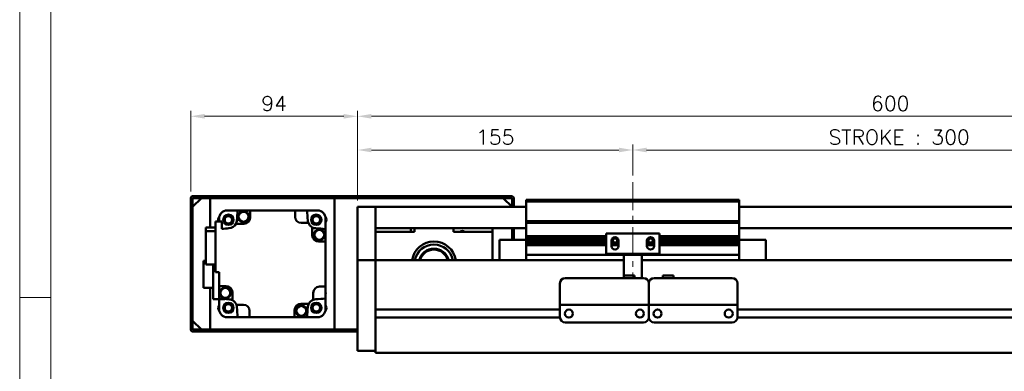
# Model space of a CAD drawing. Header units: millimetres. Extents: x 46891 to 50021, y 6223 to 9571.
# Tile 2 of 5: x 48547 to 49101, y 9009 to 9206. Entities that reach past the tile are written whole.
import ezdxf

# ---------------------------------------------------------------- set-up
doc = ezdxf.new("R2010")
doc.units = ezdxf.units.MM
doc.header["$LTSCALE"] = 0.5
doc.linetypes.add('CENTER', pattern=[50.8, 31.75, -6.35, 6.35, -6.35])
doc.layers.get('0').update_dxf_attribs({"lineweight": 20})
doc.layers.add('1', color=1, linetype='CENTER', lineweight=13)
doc.layers.add('외형선(ISO)', color=7, linetype='Continuous', lineweight=50)
doc.styles.add('DSR TEXT', font='romans.shx', dxfattribs={"bigfont": 'whgtxt.shx'})
doc.styles.get("Standard").update_dxf_attribs({"font": 'romans.shx', "bigfont": 'whgtxt.shx'})
doc.dimstyles.new('DSR', dxfattribs={"dimscale": 2, "dimtxt": 3, "dimasz": 3, "dimexe": 0.5, "dimexo": 0.5, "dimgap": 0.5, "dimtad": 1, "dimdsep": 46, "dimtxsty": 'Standard', "dimcen": 2.5, "dimclrd": 4, "dimclre": 4, "dimclrt": 2, "dimadec": 0, "dimazin": 2, "dimtfac": 1, "dimtmove": 0, "dimatfit": 3, "dimfxl": 0, "dimlwd": -1, "dimlwe": -1, "dimarcsym": 0})

# ---------------------------------------------------------------- blocks, each defined once
blk = doc.blocks.new('A$C1C1952E1')
at = {"color": 1}
blk.add_lwpolyline([(0, 0), (420, 0), (420, 297), (0, 297)], close=True, dxfattribs=at)
at = {"color": 3}
blk.add_lwpolyline([(5, 5), (415, 5), (415, 292), (5, 292)], close=True, dxfattribs=at)
blk = doc.blocks.new('*D84')
at = {"color": 1, "linetype": 'ByBlock'}
for p, q in [((48736.97, 9104.79), (48736.97, 9136.19)), ((48891.97, 9118.79), (48891.97, 9136.19)), ((48744.77, 9133.19), (48884.17, 9133.19))]:
    blk.add_line(p, q, dxfattribs=at)
at = {"color": 1}
for points in [[(48744.77, 9134.49), (48744.77, 9131.89), (48736.97, 9133.19)], [(48884.17, 9134.49), (48884.17, 9131.89), (48891.97, 9133.19)]]:
    blk.add_solid(points, dxfattribs=at)
at = {"layer": 'Defpoints', "color": 0}
for p in [(48891.97, 9133.19), (48891.97, 9115.19), (48736.97, 9101.19)]:
    blk.add_point(p, dxfattribs=at)
at = {"color": 3, "insert": (48814.47, 9140.39), "char_height": 8.4, "attachment_point": 5, "style": 'DSR TEXT'}
blk.add_mtext('155', dxfattribs=at)
blk = doc.blocks.new('*D85')
at = {"color": 1, "linetype": 'ByBlock'}
for p, q in [((48891.97, 9118.79), (48891.97, 9136.19)), ((49191.97, 9118.79), (49191.97, 9136.19)), ((48899.77, 9133.19), (49184.17, 9133.19))]:
    blk.add_line(p, q, dxfattribs=at)
at = {"color": 1}
for points in [[(48899.77, 9134.49), (48899.77, 9131.89), (48891.97, 9133.19)], [(49184.17, 9134.49), (49184.17, 9131.89), (49191.97, 9133.19)]]:
    blk.add_solid(points, dxfattribs=at)
at = {"layer": 'Defpoints', "color": 0}
for p in [(49191.97, 9133.19), (48891.97, 9115.19), (49191.97, 9115.19)]:
    blk.add_point(p, dxfattribs=at)
at = {"color": 3, "insert": (49041.97, 9140.39), "char_height": 8.4, "attachment_point": 5, "style": 'DSR TEXT'}
blk.add_mtext('STROKE : 300', dxfattribs=at)
blk = doc.blocks.new('*D83')
at = {"color": 1, "linetype": 'ByBlock'}
for p, q in [((48736.97, 9104.79), (48736.97, 9155.14)), ((49329.17, 9152.14), (48744.77, 9152.14)), ((49336.97, 9104.79), (49336.97, 9155.14))]:
    blk.add_line(p, q, dxfattribs=at)
at = {"color": 1}
for points in [[(48744.77, 9153.44), (48744.77, 9150.84), (48736.97, 9152.14)], [(49329.17, 9153.44), (49329.17, 9150.84), (49336.97, 9152.14)]]:
    blk.add_solid(points, dxfattribs=at)
at = {"layer": 'Defpoints', "color": 0}
for p in [(48736.97, 9152.14), (48736.97, 9101.19), (49336.97, 9101.19)]:
    blk.add_point(p, dxfattribs=at)
at = {"color": 3, "insert": (49036.97, 9159.34), "char_height": 8.4, "attachment_point": 5, "style": 'DSR TEXT'}
blk.add_mtext('600', dxfattribs=at)
blk = doc.blocks.new('*D87')
at = {"color": 1, "linetype": 'ByBlock'}
for p, q in [((48642.97, 9109.79), (48642.97, 9155.14)), ((48729.17, 9152.14), (48650.77, 9152.14)), ((48736.97, 9104.79), (48736.97, 9155.14))]:
    blk.add_line(p, q, dxfattribs=at)
at = {"color": 1}
for points in [[(48650.77, 9153.44), (48650.77, 9150.84), (48642.97, 9152.14)], [(48729.17, 9153.44), (48729.17, 9150.84), (48736.97, 9152.14)]]:
    blk.add_solid(points, dxfattribs=at)
at = {"layer": 'Defpoints', "color": 0}
for p in [(48642.97, 9152.14), (48642.97, 9106.19), (48736.97, 9101.19)]:
    blk.add_point(p, dxfattribs=at)
at = {"color": 3, "insert": (48689.97, 9159.34), "char_height": 8.4, "attachment_point": 5, "style": 'DSR TEXT'}
blk.add_mtext('94', dxfattribs=at)

msp = doc.modelspace()

# ---------------------------------------------------------------- linework, layer by layer
at = {"color": 1}
msp.add_line((48564.22132, 9050.23052), (48546.67132, 9050.23052), dxfattribs=at)
at = {"layer": '1'}
msp.add_line((48891.97344, 9115.19306), (48891.97344, 9061.19306), dxfattribs=at)
at = {"layer": '외형선(ISO)'}
for p, q in [((48642.97344, 9106.19306), (48642.97344, 9098.19306)), ((48823.97344, 9107.19306), (48643.97344, 9107.19306)), ((48643.97344, 9101.19306), (48648.97344, 9106.19306)), ((48643.97344, 9098.19306), (48643.97344, 9105.69306)), ((48644.47344, 9106.19306), (48823.47344, 9106.19306)), ((48653.97344, 9106.19306), (48648.97344, 9106.19306)), ((48653.97344, 9089.67114), (48653.97344, 9106.19306)), ((48723.97344, 9106.19306), (48723.97344, 9032.19306)), ((48818.97344, 9106.19306), (48723.97344, 9106.19306)), ((48818.97344, 9106.19306), (48823.97344, 9101.19306)), ((48823.97344, 9105.69306), (48823.97344, 9101.19306)), ((48824.97344, 9101.19306), (48824.97344, 9106.19306)), ((48643.97344, 9101.19306), (48643.97344, 9037.19306)), ((48736.97344, 9101.19306), (48736.97344, 9099.19306)), ((48746.97344, 9101.19306), (48736.97344, 9101.19306)), ((48746.97344, 9099.19306), (48746.97344, 9101.19306)), ((48746.97344, 9101.19306), (48831.97344, 9101.19306)), ((48746.97344, 9101.19306), (48746.97344, 9099.19306)), ((48831.97344, 9104.19306), (48831.97344, 9105.19306)), ((48951.97344, 9105.19306), (48831.97344, 9105.19306)), ((48831.97344, 9093.19306), (48831.97344, 9104.19306)), ((48831.97344, 9104.19306), (48951.97344, 9104.19306)), ((48951.97344, 9105.19306), (48951.97344, 9104.19306)), ((48951.97344, 9104.19306), (48951.97344, 9093.19306)), ((48951.97344, 9101.19306), (49326.97344, 9101.19306)), ((48642.97344, 9098.19306), (48643.97344, 9098.19306)), ((48642.97344, 9094.19306), (48642.97344, 9098.19306)), ((48658.97344, 9094.88839), (48658.97344, 9094.69306)), ((48658.97344, 9092.89306), (48658.97344, 9094.69306)), ((48663.47344, 9099.19306), (48663.27811, 9099.19306)), ((48663.47344, 9099.19306), (48669.41407, 9099.19306)), ((48669.41407, 9099.19306), (48676.47344, 9099.19306)), ((48701.77344, 9099.19306), (48676.47344, 9099.19306)), ((48676.47344, 9099.19306), (48676.47344, 9095.19306)), ((48701.77344, 9095.69306), (48701.77344, 9099.19306)), ((48701.77344, 9099.19306), (48708.5328, 9099.19306)), ((48708.5328, 9099.19306), (48714.47344, 9099.19306)), ((48714.66877, 9099.19306), (48714.47344, 9099.19306)), ((48718.97344, 9094.69306), (48718.97344, 9094.88839)), ((48718.97344, 9094.69306), (48718.97344, 9088.75243)), ((48736.97344, 9098.40854), (48736.97344, 9099.19306)), ((48736.97344, 9097.90983), (48736.97344, 9098.40854)), ((48736.97344, 9097.90983), (48736.97344, 9096.84135)), ((48736.97344, 9096.84135), (48736.97344, 9093.85555)), ((48746.97344, 9099.19306), (48746.97344, 9098.40854)), ((48746.97344, 9098.40854), (48746.97344, 9099.19306)), ((48746.97344, 9098.40854), (48746.97344, 9097.90983)), ((48746.97344, 9097.90983), (48746.97344, 9098.40854)), ((48746.97344, 9096.84135), (48746.97344, 9097.90983)), ((48746.97344, 9097.90983), (48746.97344, 9096.84135)), ((48746.97344, 9093.85555), (48746.97344, 9096.84135)), ((48746.97344, 9096.84135), (48746.97344, 9093.85555)), ((48643.97344, 9094.19306), (48642.97344, 9094.19306)), ((48642.97344, 9094.19306), (48642.97344, 9044.19306)), ((48643.97344, 9044.19306), (48643.97344, 9094.19306)), ((48656.97344, 9089.67114), (48651.47344, 9089.67114)), ((48651.47344, 9089.67114), (48651.47344, 9087.48106)), ((48660.47344, 9092.89306), (48656.97344, 9092.89306)), ((48656.97344, 9092.89306), (48656.97344, 9064.49306)), ((48660.47344, 9088.86824), (48660.47344, 9092.89306)), ((48672.97344, 9091.69306), (48668.46536, 9091.69306)), ((48709.25206, 9092.19306), (48705.27344, 9092.19306)), ((48711.47344, 9085.19306), (48711.47344, 9089.70114)), ((48736.97344, 9085.29125), (48736.97344, 9093.85555)), ((48746.97344, 9093.85555), (48746.97344, 9085.29125)), ((48746.97344, 9089.69306), (48746.97344, 9093.85555)), ((48746.97344, 9089.19306), (48831.97344, 9089.19306)), ((48766.97344, 9089.19306), (48766.97344, 9087.19306)), ((48768.97344, 9089.19306), (48768.97344, 9087.19306)), ((48790.97344, 9087.19306), (48790.97344, 9089.19306)), ((48812.97344, 9089.19306), (48812.97344, 9087.19306)), ((48823.97344, 9082.69306), (48823.97344, 9089.19306)), ((48823.97344, 9089.19306), (48823.97344, 9082.69306)), ((48824.97344, 9082.69306), (48824.97344, 9089.19306)), ((48831.97344, 9092.19306), (48831.97344, 9093.19306)), ((48831.97344, 9093.19306), (48951.97344, 9093.19306)), ((48831.97344, 9091.19306), (48831.97344, 9092.19306)), ((48831.97344, 9092.19306), (48951.97344, 9092.19306)), ((48831.97344, 9084.69306), (48831.97344, 9091.19306)), ((48951.97344, 9093.19306), (48951.97344, 9092.19306)), ((48951.97344, 9092.19306), (48951.97344, 9091.19306)), ((48951.97344, 9091.19306), (48951.97344, 9084.69306)), ((48951.97344, 9089.19306), (49326.97344, 9089.19306)), ((48651.47344, 9087.48106), (48656.97344, 9087.48106)), ((48651.47344, 9087.48106), (48651.47344, 9068.71498)), ((48718.97344, 9081.69306), (48718.97344, 9088.75243)), ((48736.97344, 9083.19596), (48736.97344, 9085.29125)), ((48768.97344, 9087.19306), (48746.97344, 9087.19306)), ((48746.97344, 9085.29125), (48746.97344, 9083.19596)), ((48812.97344, 9087.19306), (48790.97344, 9087.19306)), ((48812.97344, 9071.19306), (48812.97344, 9087.19306)), ((48831.97344, 9084.19306), (48831.97344, 9084.69306)), ((48831.97344, 9084.69306), (48876.97344, 9084.69306)), ((48831.97344, 9083.69306), (48831.97344, 9084.19306)), ((48831.97344, 9084.19306), (48876.97344, 9084.19306)), ((48831.97344, 9082.69306), (48831.97344, 9083.69306)), ((48831.97344, 9083.69306), (48876.97344, 9083.69306)), ((48906.97344, 9086.19306), (48876.97344, 9086.19306)), ((48876.97344, 9074.79306), (48876.97344, 9086.19306)), ((48880.65056, 9083.69306), (48883.29631, 9083.69306)), ((48900.65056, 9083.69306), (48903.29631, 9083.69306)), ((48906.97344, 9086.19306), (48906.97344, 9074.79306)), ((48906.97344, 9084.69306), (48951.97344, 9084.69306)), ((48906.97344, 9084.19306), (48951.97344, 9084.19306)), ((48906.97344, 9083.69306), (48951.97344, 9083.69306)), ((48951.97344, 9084.69306), (48951.97344, 9084.19306)), ((48951.97344, 9084.19306), (48951.97344, 9083.69306)), ((48951.97344, 9083.69306), (48951.97344, 9082.69306)), ((48718.97344, 9081.69306), (48714.97344, 9081.69306)), ((48718.97344, 9056.39306), (48718.97344, 9081.69306)), ((48736.97344, 9071.77401), (48736.97344, 9083.19596)), ((48746.97344, 9083.19596), (48746.97344, 9071.77401)), ((48816.97344, 9082.69306), (48816.97344, 9071.19306)), ((48831.97344, 9082.69306), (48816.97344, 9082.69306)), ((48831.97344, 9082.19306), (48831.97344, 9082.69306)), ((48831.97344, 9082.69306), (48876.97344, 9082.69306)), ((48831.97344, 9081.69306), (48831.97344, 9082.19306)), ((48831.97344, 9082.19306), (48876.97344, 9082.19306)), ((48831.97344, 9080.69306), (48831.97344, 9081.69306)), ((48831.97344, 9081.69306), (48876.97344, 9081.69306)), ((48831.97344, 9080.19306), (48831.97344, 9080.69306)), ((48831.97344, 9080.69306), (48876.97344, 9080.69306)), ((48831.97344, 9079.69306), (48831.97344, 9080.19306)), ((48831.97344, 9080.19306), (48876.97344, 9080.19306)), ((48831.97344, 9075.19306), (48831.97344, 9079.69306)), ((48831.97344, 9079.69306), (48876.97344, 9079.69306)), ((48879.97344, 9082.19306), (48880.74394, 9082.19306)), ((48879.97344, 9079.19306), (48879.97344, 9082.19306)), ((48879.97344, 9082.19306), (48880.74394, 9082.19306)), ((48879.97344, 9081.69306), (48880.8502, 9081.69306)), ((48879.97344, 9081.69306), (48880.8502, 9081.69306)), ((48879.97344, 9080.69306), (48883.97344, 9080.69306)), ((48879.97344, 9080.69306), (48883.97344, 9080.69306)), ((48879.97344, 9080.19306), (48883.97344, 9080.19306)), ((48879.97344, 9080.19306), (48883.97344, 9080.19306)), ((48879.97344, 9079.69306), (48883.97344, 9079.69306)), ((48879.97344, 9079.69306), (48883.97344, 9079.69306)), ((48880.03694, 9082.69306), (48880.8502, 9082.69306)), ((48883.09668, 9082.69306), (48883.90993, 9082.69306)), ((48883.09668, 9081.69306), (48883.97344, 9081.69306)), ((48883.20294, 9082.19306), (48883.97344, 9082.19306)), ((48883.97344, 9082.19306), (48883.97344, 9079.19306)), ((48899.97344, 9082.19306), (48900.74394, 9082.19306)), ((48899.97344, 9079.19306), (48899.97344, 9082.19306)), ((48899.97344, 9081.69306), (48900.8502, 9081.69306)), ((48899.97344, 9080.69306), (48903.97344, 9080.69306)), ((48899.97344, 9080.69306), (48903.97344, 9080.69306)), ((48899.97344, 9080.19306), (48903.97344, 9080.19306)), ((48899.97344, 9080.19306), (48903.97344, 9080.19306)), ((48899.97344, 9079.69306), (48903.97344, 9079.69306)), ((48899.97344, 9079.69306), (48903.97344, 9079.69306)), ((48900.03694, 9082.69306), (48900.8502, 9082.69306)), ((48903.09668, 9082.69306), (48903.90993, 9082.69306)), ((48903.09668, 9081.69306), (48903.97344, 9081.69306)), ((48903.09668, 9081.69306), (48903.97344, 9081.69306)), ((48903.20294, 9082.19306), (48903.97344, 9082.19306)), ((48903.20294, 9082.19306), (48903.97344, 9082.19306)), ((48903.97344, 9082.19306), (48903.97344, 9079.19306)), ((48906.97344, 9082.69306), (48951.97344, 9082.69306)), ((48906.97344, 9082.19306), (48951.97344, 9082.19306)), ((48906.97344, 9081.69306), (48951.97344, 9081.69306)), ((48906.97344, 9080.69306), (48951.97344, 9080.69306)), ((48906.97344, 9080.19306), (48951.97344, 9080.19306)), ((48906.97344, 9079.69306), (48951.97344, 9079.69306)), ((48951.97344, 9082.69306), (48966.97344, 9082.69306)), ((48951.97344, 9082.69306), (48951.97344, 9082.19306)), ((48951.97344, 9082.19306), (48951.97344, 9081.69306)), ((48951.97344, 9081.69306), (48951.97344, 9080.69306)), ((48951.97344, 9080.69306), (48951.97344, 9080.19306)), ((48951.97344, 9080.19306), (48951.97344, 9079.69306)), ((48951.97344, 9079.69306), (48951.97344, 9075.19306)), ((48966.97344, 9071.19306), (48966.97344, 9082.69306)), ((48831.97344, 9075.19306), (48831.97344, 9074.19306)), ((48831.97344, 9071.19306), (48831.97344, 9074.19306)), ((48831.97344, 9074.19306), (48951.97344, 9074.19306)), ((48886.97344, 9074.79306), (48876.97344, 9074.79306)), ((48886.97344, 9075.29306), (48886.97344, 9074.79306)), ((48896.97344, 9074.79306), (48886.97344, 9074.79306)), ((48886.97344, 9072.69306), (48886.97344, 9074.79306)), ((48886.97344, 9072.69306), (48886.97344, 9062.69321)), ((48896.97344, 9074.79306), (48896.97344, 9075.29306)), ((48906.97344, 9074.79306), (48896.97344, 9074.79306)), ((48896.97344, 9074.79306), (48896.97344, 9072.69306)), ((48896.97344, 9061.19322), (48896.97344, 9072.69306)), ((48951.97344, 9074.19306), (48951.97344, 9075.19306)), ((48951.97344, 9074.19306), (48951.97344, 9071.19306)), ((48650.17344, 9070.84306), (48651.47344, 9070.84306)), ((48650.17344, 9070.84306), (48650.17344, 9055.74306)), ((48651.47344, 9068.71498), (48656.97344, 9068.71498)), ((48655.57344, 9068.71498), (48655.57344, 9049.39306)), ((48736.97344, 9071.19306), (48736.97344, 9071.77401)), ((48736.97344, 9071.19306), (48736.97344, 9068.19306)), ((48746.97344, 9071.19306), (48736.97344, 9071.19306)), ((48736.97344, 9025.4357), (48736.97344, 9068.19306)), ((48746.97344, 9071.77401), (48746.97344, 9071.19306)), ((48746.97344, 9071.19306), (48746.97344, 9068.19306)), ((48746.97344, 9068.19306), (48746.97344, 9071.19306)), ((48886.97344, 9071.19306), (48746.97344, 9071.19306)), ((48746.97344, 9043.64306), (48746.97344, 9068.19306)), ((48746.97344, 9068.19306), (48746.97344, 9025.4357)), ((49326.97344, 9071.19306), (48896.97344, 9071.19306)), ((48656.97344, 9064.49306), (48658.97344, 9064.49306)), ((48658.97344, 9064.49306), (48658.97344, 9056.69306)), ((48853.97344, 9061.19322), (48897.97344, 9061.19322)), ((48886.97344, 9062.69321), (48886.97344, 9061.19322)), ((48886.97344, 9062.69321), (48892.97344, 9062.69321)), ((48886.97344, 9062.69321), (48886.97344, 9061.19322)), ((48892.97344, 9062.69321), (48892.97344, 9061.19322)), ((48903.97344, 9061.19322), (48947.97344, 9061.19322)), ((48914.97344, 9062.69321), (48908.97344, 9062.69321)), ((48908.97344, 9061.19322), (48908.97344, 9062.69321)), ((48914.97344, 9061.19322), (48914.97344, 9062.69321)), ((48650.17344, 9055.74306), (48655.57344, 9055.74306)), ((48653.97344, 9032.19306), (48653.97344, 9055.74306)), ((48658.97344, 9056.69306), (48662.97344, 9056.69306)), ((48658.97344, 9056.69306), (48658.97344, 9049.63369)), ((48715.47344, 9056.39306), (48718.97344, 9056.39306)), ((48718.97344, 9049.63369), (48718.97344, 9056.39306)), ((48850.97344, 9048.19322), (48850.97344, 9058.19322)), ((48900.97344, 9058.19322), (48900.97344, 9048.19322)), ((48900.97344, 9048.19322), (48900.97344, 9058.19322)), ((48950.97344, 9058.19322), (48950.97344, 9048.19322)), ((48666.47344, 9053.19306), (48666.47344, 9048.68498)), ((48711.97344, 9048.91444), (48711.97344, 9052.89306)), ((48655.57344, 9049.39306), (48662.18476, 9049.39306)), ((48658.97344, 9043.69306), (48658.97344, 9049.39306)), ((48668.69481, 9046.19306), (48672.67344, 9046.19306)), ((48704.97344, 9046.69306), (48709.48152, 9046.69306)), ((48718.97344, 9043.69306), (48718.97344, 9049.63369)), ((48850.97344, 9048.19322), (48850.97344, 9046.19322)), ((48850.97344, 9046.19319), (48850.97344, 9046.19322)), ((48850.97344, 9046.19322), (48900.97344, 9046.19322)), ((48850.97344, 9045.69319), (48850.97344, 9046.19319)), ((48850.97344, 9046.19319), (48853.74394, 9046.19319)), ((48850.97344, 9039.19319), (48850.97344, 9045.69319)), ((48856.20294, 9046.19319), (48858.47344, 9046.19319)), ((48863.47344, 9046.19319), (48888.47344, 9046.19319)), ((48893.47344, 9046.19319), (48895.74394, 9046.19319)), ((48898.20294, 9046.19319), (48900.97344, 9046.19319)), ((48900.97344, 9046.19322), (48900.97344, 9048.19322)), ((48900.97344, 9048.19322), (48900.97344, 9046.19322)), ((48900.97344, 9046.19322), (48900.97344, 9046.19319)), ((48900.97344, 9046.19319), (48900.97344, 9046.19322)), ((48900.97344, 9046.19322), (48950.97344, 9046.19322)), ((48900.97344, 9046.19319), (48900.97344, 9045.69319)), ((48900.97344, 9045.69319), (48900.97344, 9046.19319)), ((48900.97344, 9046.19319), (48903.74394, 9046.19319)), ((48900.97344, 9045.69319), (48900.97344, 9039.19319)), ((48900.97344, 9039.19319), (48900.97344, 9045.69319)), ((48906.20294, 9046.19319), (48908.47344, 9046.19319)), ((48913.47344, 9046.19319), (48938.47344, 9046.19319)), ((48943.47344, 9046.19319), (48945.74394, 9046.19319)), ((48948.20294, 9046.19319), (48950.97344, 9046.19319)), ((48950.97344, 9046.19322), (48950.97344, 9048.19322)), ((48950.97344, 9046.19322), (48950.97344, 9046.19319)), ((48950.97344, 9046.19319), (48950.97344, 9045.69319)), ((48950.97344, 9045.69319), (48950.97344, 9039.19319)), ((48642.97344, 9044.19306), (48643.97344, 9044.19306)), ((48642.97344, 9040.19306), (48642.97344, 9044.19306)), ((48643.97344, 9040.19306), (48642.97344, 9040.19306)), ((48642.97344, 9040.19306), (48642.97344, 9032.19306)), ((48643.97344, 9032.69306), (48643.97344, 9040.19306)), ((48658.97344, 9043.69306), (48658.97344, 9043.49773)), ((48663.27811, 9039.19306), (48663.47344, 9039.19306)), ((48669.41407, 9039.19306), (48663.47344, 9039.19306)), ((48669.41407, 9039.19306), (48676.17344, 9039.19306)), ((48676.17344, 9042.69306), (48676.17344, 9039.19306)), ((48676.17344, 9039.19306), (48701.47344, 9039.19306)), ((48701.47344, 9039.19306), (48701.47344, 9043.19306)), ((48708.5328, 9039.19306), (48701.47344, 9039.19306)), ((48708.5328, 9039.19306), (48714.47344, 9039.19306)), ((48714.47344, 9039.19306), (48714.66877, 9039.19306)), ((48718.97344, 9043.49773), (48718.97344, 9043.69306)), ((48850.97344, 9043.44306), (48746.97344, 9043.44306)), ((48855.99677, 9043.44306), (48855.9501, 9043.44306)), ((48895.99677, 9043.44306), (48895.9501, 9043.44306)), ((48905.99677, 9043.44306), (48905.9501, 9043.44306)), ((48905.99677, 9043.44306), (48905.9501, 9043.44306)), ((48945.99677, 9043.44306), (48945.9501, 9043.44306)), ((48945.99677, 9043.44306), (48945.9501, 9043.44306)), ((49154.97344, 9043.44306), (48950.97344, 9043.44306)), ((49154.97344, 9043.44306), (48950.97344, 9043.44306)), ((48648.97344, 9032.19306), (48643.97344, 9037.19306)), ((48850.98388, 9038.94306), (48746.97344, 9038.94306)), ((48746.97344, 9025.4357), (48746.97344, 9038.74306)), ((48853.97344, 9036.19319), (48897.97344, 9036.19319)), ((48900.98388, 9038.94306), (48900.96299, 9038.94306)), ((48903.97344, 9036.19319), (48947.97344, 9036.19319)), ((49154.98388, 9038.94306), (48950.96299, 9038.94306)), ((49154.98388, 9038.94306), (48950.96299, 9038.94306)), ((48643.97344, 9031.19306), (48736.97344, 9031.19306)), ((48736.97344, 9032.19306), (48644.47344, 9032.19306)), ((48648.97344, 9032.19306), (48653.97344, 9032.19306)), ((48723.97344, 9032.19306), (48736.97344, 9032.19306)), ((48736.97344, 9025.4357), (48736.97344, 9023.31438)), ((48736.97344, 9020.19306), (48736.97344, 9023.31438)), ((48746.97344, 9025.4357), (48746.97344, 9023.31438)), ((48746.97344, 9023.31438), (48746.97344, 9025.4357)), ((48746.97344, 9019.19306), (48746.97344, 9023.31438)), ((48746.97344, 9023.31438), (48746.97344, 9020.19306)), ((48746.97344, 9020.19306), (48736.97344, 9020.19306)), ((48746.97344, 9019.19306), (49326.97344, 9019.19306))]:
    msp.add_line(p, q, dxfattribs=at)
for centre, radius in [((48664.2247, 9093.9418), 2.9), ((48664.2247, 9093.9418), 2.7), ((48664.2247, 9093.9418), 2.5), ((48664.2247, 9093.9418), 2.1), ((48672.67747, 9095.68177), 3), ((48672.67747, 9095.68177), 2.95), ((48672.67747, 9095.68177), 2.8), ((48713.72217, 9093.9418), 2.9), ((48713.72217, 9093.9418), 2.7), ((48713.72217, 9093.9418), 2.5), ((48713.72217, 9093.9418), 2.1), ((48715.46214, 9085.48902), 3), ((48715.46214, 9085.48902), 2.95), ((48715.46214, 9085.48902), 2.8), ((48662.48473, 9052.8971), 3), ((48662.48473, 9052.8971), 2.95), ((48662.48473, 9052.8971), 2.8), ((48664.2247, 9044.44433), 2.9), ((48664.2247, 9044.44433), 2.7), ((48664.2247, 9044.44433), 2.5), ((48664.2247, 9044.44433), 2.1), ((48705.2694, 9042.70436), 3), ((48705.2694, 9042.70436), 2.95), ((48705.2694, 9042.70436), 2.8), ((48713.72217, 9044.44433), 2.9), ((48713.72217, 9044.44433), 2.7), ((48713.72217, 9044.44433), 2.5), ((48713.72217, 9044.44433), 2.1), ((48855.97344, 9041.19318), 2.25), ((48895.97344, 9041.19318), 2.25), ((48905.97344, 9041.19318), 2.25), ((48945.97344, 9041.19318), 2.25)]:
    msp.add_circle(centre, radius, dxfattribs=at)
for centre, radius, start, end in [((48643.97344, 9106.19306), 1, 90, 180), ((48644.47344, 9105.69306), 0.5, 90, 180), ((48823.47344, 9105.69306), 0.5, 0, 90), ((48823.97344, 9106.19306), 1, 0, 90), ((48661.2247, 9093.9418), 2.75, 141.2861255, 202.4178897), ((48663.47344, 9094.69306), 4.5, 90, 180), ((48688.97344, 9069.19306), 39.5, 139.4096126, 139.4195813), ((48688.97344, 9069.19306), 39.5, 130.5804187, 130.5903874), ((49048.22801, 9069.19306), 380, 175.471937, 176.3124282), ((48672.97344, 9095.19306), 3.5, 270, 0), ((48705.27344, 9095.69306), 3.5, 180, 270), ((48705.63619, 9096.27798), 2.95, 81.175882, 98.824118), ((48329.71887, 9069.19306), 380, 3.6875718, 4.528063), ((48714.47344, 9094.69306), 4.5, 0, 90), ((48688.97344, 9069.19306), 39.5, 49.4096126, 49.4195813), ((48716.72204, 9093.9418), 2.75, 324.9539356, 38.7075976), ((48688.97344, 9069.19306), 39.5, 40.5804187, 40.5903874), ((48688.97344, 8709.93849), 380, 93.6875718, 94.3012223), ((48664.2247, 9093.9418), 4.8, 273.6875718, 332.0638743), ((48664.2247, 9093.9418), 4.8, 332.0638743, 356.3124282), ((48713.72217, 9093.9418), 4.8, 183.6875718, 201.3657575), ((48713.72217, 9093.9418), 4.8, 201.3657575, 242.0638743), ((48713.72217, 9093.9418), 4.8, 242.0638743, 266.3124282), ((48688.97344, 8709.93849), 380, 85.471937, 86.3124282), ((48714.97344, 9085.19306), 3.5, 180, 270), ((48795.97344, 9085.19306), 2.4585, 54.4397249, 125.5602751), ((48881.97344, 9082.19306), 2, 0, 180), ((48881.97344, 9082.19306), 1.2295, 23.9957813, 156.0042187), ((48881.97344, 9082.19306), 1.2295, 23.9957813, 156.0042187), ((48901.97344, 9082.19306), 2, 0, 180), ((48901.97344, 9082.19306), 1.2295, 23.9957813, 156.0042187), ((48901.97344, 9082.19306), 1.2295, 23.9957813, 156.0042187), ((48779.97344, 9069.19306), 12.5, 9.2068963, 170.7931037), ((48779.97344, 9069.19306), 10.85, 10.6221774, 169.3778226), ((48881.97344, 9079.19306), 2, 180, 0), ((48881.97344, 9082.19306), 1.2295, 156.0042187, 180), ((48881.97344, 9082.19306), 1.2295, 156.0042187, 180), ((48881.97344, 9082.19306), 1.2295, 180, 203.9957813), ((48881.97344, 9082.19306), 1.2295, 180, 203.9957813), ((48881.97344, 9082.19306), 1.2295, 203.9957813, 336.0042187), ((48881.97344, 9082.19306), 1.2295, 203.9957813, 336.0042187), ((48881.97344, 9082.19306), 1.2295, 0, 23.9957813), ((48881.97344, 9082.19306), 1.2295, 0, 23.9957813), ((48881.97344, 9082.19306), 1.2295, 336.0042187, 0), ((48881.97344, 9082.19306), 1.2295, 336.0042187, 0), ((48901.97344, 9079.19306), 2, 180, 0), ((48901.97344, 9082.19306), 1.2295, 156.0042187, 180), ((48901.97344, 9082.19306), 1.2295, 156.0042187, 180), ((48901.97344, 9082.19306), 1.2295, 180, 203.9957813), ((48901.97344, 9082.19306), 1.2295, 180, 203.9957813), ((48901.97344, 9082.19306), 1.2295, 203.9957813, 336.0042187), ((48901.97344, 9082.19306), 1.2295, 203.9957813, 336.0042187), ((48901.97344, 9082.19306), 1.2295, 0, 23.9957813), ((48901.97344, 9082.19306), 1.2295, 0, 23.9957813), ((48901.97344, 9082.19306), 1.2295, 336.0042187, 0), ((48901.97344, 9082.19306), 1.2295, 336.0042187, 0), ((48779.97344, 9069.19306), 8.5, 13.6089608, 166.3910392), ((48779.97344, 9069.19306), 8, 14.4775124, 165.5224876), ((48853.97344, 9058.19322), 3, 90, 180), ((48897.97344, 9058.19322), 3, 0, 90), ((48903.97344, 9058.19322), 3, 90, 180), ((48947.97344, 9058.19322), 3, 0, 90), ((48662.97344, 9053.19306), 3.5, 0, 90), ((48715.47344, 9052.89306), 3.5, 90, 180), ((48716.05835, 9052.53031), 2.95, 351.175882, 8.824118), ((48661.2247, 9044.44433), 2.75, 144.9489798, 218.7138745), ((48688.97344, 9428.44763), 380, 265.471937, 266.3124282), ((48664.2247, 9044.44433), 4.8, 62.0638743, 86.3124282), ((48664.2247, 9044.44433), 4.8, 21.3657575, 62.0638743), ((48664.2247, 9044.44433), 4.8, 3.6875718, 21.3657575), ((49048.22801, 9069.19306), 380, 183.6875718, 184.528063), ((48672.67344, 9042.69306), 3.5, 0, 90), ((48704.97344, 9043.19306), 3.5, 90, 180), ((48329.71887, 9069.19306), 380, 355.471937, 356.3124282), ((48713.72217, 9044.44433), 4.8, 152.0638743, 176.3124282), ((48713.72217, 9044.44433), 4.8, 111.3657575, 152.0638743), ((48713.72217, 9044.44433), 4.8, 93.6875718, 111.3657575), ((48688.97344, 9428.44763), 380, 273.6875718, 274.528063), ((48716.72217, 9044.44433), 2.75, 321.2861255, 35.0510202), ((48663.47344, 9043.69306), 4.5, 180, 270), ((48688.97344, 9069.19306), 39.5, 220.5804187, 220.5903874), ((48688.97344, 9069.19306), 39.5, 229.4096126, 229.4195813), ((48672.31068, 9042.10815), 2.95, 261.175882, 278.824118), ((48714.47344, 9043.69306), 4.5, 270, 0), ((48688.97344, 9069.19306), 39.5, 310.5804187, 310.5903874), ((48688.97344, 9069.19306), 39.5, 319.4096126, 319.4195813), ((48853.97344, 9039.19319), 3, 180, 270), ((48897.97344, 9039.19319), 3, 270, 0), ((48903.97344, 9039.19319), 3, 180, 270), ((48947.97344, 9039.19319), 3, 270, 0), ((48643.97344, 9032.19306), 1, 180, 270), ((48644.47344, 9032.69306), 0.5, 180, 270)]:
    msp.add_arc(centre, radius, start, end, dxfattribs=at)
for centre, major_axis, start_param, end_param in [((48854.97344, 9046.19321), (-1.2295, 0), 3.138702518, 6.280295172), ((48860.97344, 9046.19321), (-2.5, 0), 3.141592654, 6.283185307), ((48890.97344, 9046.19321), (-2.5, 0), 3.141592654, 6.283185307), ((48896.97344, 9046.19321), (-1.2295, 0), 3.140629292, 6.282221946), ((48904.97344, 9046.19321), (-1.2295, 0), 3.138702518, 6.280295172), ((48910.97344, 9046.19321), (-2.5, 0), 3.141592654, 6.283185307), ((48940.97344, 9046.19321), (-2.5, 0), 3.141592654, 6.283185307), ((48946.97344, 9046.19321), (-1.2295, 0), 3.140629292, 6.282221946)]:
    msp.add_ellipse(centre, major_axis=major_axis, ratio=0.00001, start_param=start_param, end_param=end_param, dxfattribs=at)
for points in [[(48881.25812, 9081.19306), (48881.97344, 9081.19306), (48882.68875, 9081.19306)], [(48881.25812, 9081.19306), (48881.97344, 9081.19306), (48882.68875, 9081.19306)], [(48901.25812, 9081.19306), (48901.97344, 9081.19306), (48902.68875, 9081.19306)], [(48901.25812, 9081.19306), (48901.97344, 9081.19306), (48902.68875, 9081.19306)]]:
    msp.add_rational_spline(points, [1, 1.22950000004, 1], degree=2, dxfattribs=at)

# ---------------------------------------------------------------- block references
at = {"xscale": 3.51, "yscale": 3.51, "zscale": 3.51}
msp.add_blockref('A$C1C1952E1', (48546.67132, 8528.99552), dxfattribs=at)

# ---------------------------------------------------------------- dimensions: what is measured, and where the dimension line sits
for base, p1, p2, picture, middle in [((48642.97344, 9152.13865), (48736.97344, 9101.19306), (48642.97344, 9106.19306), '*D87', (48689.97344, 9159.33865)), ((48736.97344, 9152.13865), (49336.97344, 9101.19306), (48736.97344, 9101.19306), '*D83', (49036.97344, 9159.33865)), ((48891.97344, 9133.19491), (48736.97344, 9101.19306), (48891.97344, 9115.19306), '*D84', (48814.47344, 9140.39491))]:
    dim = msp.add_linear_dim(base=base, p1=p1, p2=p2, dimstyle='DSR', override={"dimscale": 3, "dimtxt": 2.8, "dimasz": 2.600136, "dimexe": 1, "dimexo": 1.2, "dimgap": 1, "dimdec": 4, "dimtxsty": 'DSR TEXT', "dimclrd": 1, "dimclre": 1, "dimclrt": 3, "dimtdec": 4, "dimtix": 1})
    dim.commit()
    dim.dimension.update_dxf_attribs({"geometry": picture, "text_midpoint": middle})
dim = msp.add_linear_dim(base=(49191.97344, 9133.19491), p1=(48891.97344, 9115.19306), p2=(49191.97344, 9115.19306), text='STROKE : <>', dimstyle='DSR', override={"dimscale": 3, "dimtxt": 2.8, "dimasz": 2.600136, "dimexe": 1, "dimexo": 1.2, "dimgap": 1, "dimdec": 4, "dimtxsty": 'DSR TEXT', "dimclrd": 1, "dimclre": 1, "dimclrt": 3, "dimtdec": 4, "dimtix": 1})
dim.commit()
dim.dimension.update_dxf_attribs({"geometry": '*D85', "text_midpoint": (49041.97344, 9140.39491)})

doc.saveas('drawing.dxf')
